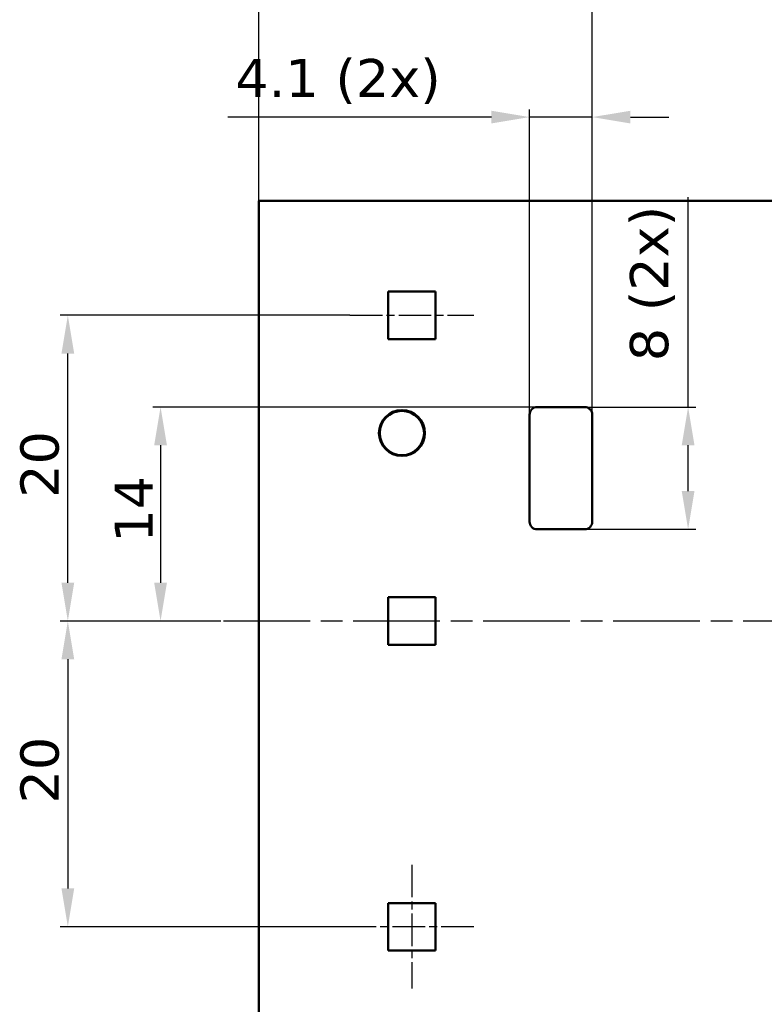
# Model space of a CAD drawing. Header units: millimetres. Extents: x 0 to 420, y 0 to 296.
# Tile 7 of 10: x 54 to 103, y 176 to 240. Entities that reach past the tile are written whole.
import ezdxf

# ---------------------------------------------------------------- set-up
doc = ezdxf.new("R2010")
doc.units = ezdxf.units.MM
doc.linetypes.add('CHAIN', pattern=[0.3543, 0.2362, -0.0295, 0.0591, -0.0295])
for name, color, linetype, lineweight in [('Centerline(ISO)', 7, 'Continuous', 25), ('Dimensions(ISO)', 7, 'Continuous', 25), ('Visible Edges(ISO)', 7, 'Continuous', 50)]:
    doc.layers.add(name, color=color, linetype=linetype, lineweight=lineweight)
doc.styles.add('Philips-dimensions', font='verdana.ttf')
doc.dimstyles.new('Philips-Oss', dxfattribs={"dimtxt": 2.5, "dimasz": 2.5, "dimexe": 0.5, "dimexo": 0, "dimgap": 0.5, "dimtad": 1, "dimtoh": 1, "dimrnd": 1e-08, "dimdsep": 46, "dimtxsty": 'Philips-dimensions', "dimcen": 0.09, "dimdle": 10, "dimclrd": 7, "dimclre": 7, "dimclrt": 7, "dimazin": 2, "dimtfac": 1, "dimtmove": 0, "dimatfit": 3, "dimfxl": 1, "dimtolj": 1, "dimlwd": 25, "dimlwe": 25, "dimarcsym": 0})

# ---------------------------------------------------------------- blocks, each defined once
blk = doc.blocks.new('*D21')
at = {"layer": 'Defpoints', "color": 0, "linetype": 'Continuous', "transparency": 16777216}
for p in [(91.898, 242.512), (70.098, 228.153), (91.898, 214.153)]:
    blk.add_point(p, dxfattribs=at)
at = {"layer": 'Dimensions(ISO)', "color": 7, "linetype": 'Continuous', "lineweight": 25, "transparency": 16777216}
for p, q in [((70.098, 228.153), (70.098, 243.012)), ((91.898, 214.153), (91.898, 243.012)), ((72.598, 242.512), (89.398, 242.512))]:
    blk.add_line(p, q, dxfattribs=at)
at = {"layer": 'Dimensions(ISO)', "color": 7, "linetype": 'Continuous', "transparency": 16777216}
for points in [[(72.598, 242.929), (72.598, 242.095), (70.098, 242.512)], [(89.398, 242.929), (89.398, 242.095), (91.898, 242.512)]]:
    blk.add_solid(points, dxfattribs=at)
at = {"layer": 'Dimensions(ISO)', "color": 7, "linetype": 'Continuous', "lineweight": 25, "transparency": 16777216, "insert": (77.331, 245.626), "char_height": 2.5, "attachment_point": 1, "style": 'Philips-dimensions'}
blk.add_mtext('\\A1;21.8', dxfattribs=at)
blk = doc.blocks.new('*D33')
at = {"layer": 'Defpoints', "color": 0, "linetype": 'Continuous', "transparency": 16777216}
for p in [(57.598, 220.653), (76.048, 220.653), (67.598, 200.653)]:
    blk.add_point(p, dxfattribs=at)
at = {"layer": 'Dimensions(ISO)', "color": 7, "linetype": 'Continuous', "lineweight": 25, "transparency": 16777216}
for p, q in [((76.048, 220.653), (57.098, 220.653)), ((57.598, 203.153), (57.598, 218.153)), ((67.598, 200.653), (57.098, 200.653))]:
    blk.add_line(p, q, dxfattribs=at)
at = {"layer": 'Dimensions(ISO)', "color": 7, "linetype": 'Continuous', "transparency": 16777216}
for points in [[(57.181, 218.153), (58.015, 218.153), (57.598, 220.653)], [(57.181, 203.153), (58.015, 203.153), (57.598, 200.653)]]:
    blk.add_solid(points, dxfattribs=at)
at = {"layer": 'Dimensions(ISO)', "color": 7, "linetype": 'Continuous', "lineweight": 25, "transparency": 16777216, "insert": (54.494, 208.715), "char_height": 2.5, "attachment_point": 1, "rotation": 90, "style": 'Philips-dimensions'}
blk.add_mtext('\\A1;20', dxfattribs=at)
blk = doc.blocks.new('*D34')
at = {"layer": 'Defpoints', "color": 0, "linetype": 'Continuous', "transparency": 16777216}
for p in [(67.598, 200.653), (57.598, 180.653), (76.048, 180.653)]:
    blk.add_point(p, dxfattribs=at)
at = {"layer": 'Dimensions(ISO)', "color": 7, "linetype": 'Continuous', "lineweight": 25, "transparency": 16777216}
for p, q in [((67.598, 200.653), (57.098, 200.653)), ((57.598, 198.153), (57.598, 183.153)), ((76.048, 180.653), (57.098, 180.653))]:
    blk.add_line(p, q, dxfattribs=at)
at = {"layer": 'Dimensions(ISO)', "color": 7, "linetype": 'Continuous', "transparency": 16777216}
for points in [[(57.181, 198.153), (58.015, 198.153), (57.598, 200.653)], [(57.181, 183.153), (58.015, 183.153), (57.598, 180.653)]]:
    blk.add_solid(points, dxfattribs=at)
at = {"layer": 'Dimensions(ISO)', "color": 7, "linetype": 'Continuous', "lineweight": 25, "transparency": 16777216, "insert": (54.494, 188.715), "char_height": 2.5, "attachment_point": 1, "rotation": 90, "style": 'Philips-dimensions'}
blk.add_mtext('\\A1;20', dxfattribs=at)
blk = doc.blocks.new('*D37')
at = {"layer": 'Defpoints', "color": 0, "linetype": 'Continuous', "transparency": 16777216}
for p in [(91.898, 233.623), (87.798, 214.153), (91.898, 214.153)]:
    blk.add_point(p, dxfattribs=at)
at = {"layer": 'Dimensions(ISO)', "color": 7, "linetype": 'Continuous', "lineweight": 25, "transparency": 16777216}
for p, q in [((87.798, 214.153), (87.798, 234.123)), ((91.898, 214.153), (91.898, 234.123)), ((85.298, 233.623), (68.055, 233.623)), ((91.898, 233.623), (87.798, 233.623)), ((94.398, 233.623), (96.898, 233.623))]:
    blk.add_line(p, q, dxfattribs=at)
at = {"layer": 'Dimensions(ISO)', "color": 7, "linetype": 'Continuous', "transparency": 16777216}
for points in [[(85.298, 234.039), (85.298, 233.206), (87.798, 233.623)], [(94.398, 234.039), (94.398, 233.206), (91.898, 233.623)]]:
    blk.add_solid(points, dxfattribs=at)
at = {"layer": 'Dimensions(ISO)', "color": 7, "linetype": 'Continuous', "lineweight": 25, "transparency": 16777216, "insert": (68.555, 237.427), "char_height": 2.5, "attachment_point": 1, "style": 'Philips-dimensions'}
blk.add_mtext('\\A1;\\fVerdana|b0|i0;\\H2.5000;4.1 (2x)', dxfattribs=at)
blk = doc.blocks.new('*D38')
at = {"layer": 'Defpoints', "color": 0, "linetype": 'Continuous', "transparency": 16777216}
for p in [(91.398, 214.653), (91.398, 206.653), (98.167, 206.653)]:
    blk.add_point(p, dxfattribs=at)
at = {"layer": 'Dimensions(ISO)', "color": 7, "linetype": 'Continuous', "lineweight": 25, "transparency": 16777216}
for p, q in [((98.167, 214.653), (98.167, 228.383)), ((91.398, 214.653), (98.667, 214.653)), ((98.167, 209.153), (98.167, 212.153)), ((91.398, 206.653), (98.667, 206.653))]:
    blk.add_line(p, q, dxfattribs=at)
at = {"layer": 'Dimensions(ISO)', "color": 7, "linetype": 'Continuous', "transparency": 16777216}
for points in [[(97.75, 212.153), (98.584, 212.153), (98.167, 214.653)], [(97.75, 209.153), (98.584, 209.153), (98.167, 206.653)]]:
    blk.add_solid(points, dxfattribs=at)
at = {"layer": 'Dimensions(ISO)', "color": 7, "linetype": 'Continuous', "lineweight": 25, "transparency": 16777216, "insert": (94.363, 217.653), "char_height": 2.5, "attachment_point": 1, "rotation": 90, "style": 'Philips-dimensions'}
blk.add_mtext('\\A1;\\fVerdana|b0|i0;\\H2.5000;8 (2x)', dxfattribs=at)
blk = doc.blocks.new('*D39')
at = {"layer": 'Defpoints', "color": 0, "linetype": 'Continuous', "transparency": 16777216}
for p in [(88.298, 214.653), (63.662, 200.653), (67.598, 200.653)]:
    blk.add_point(p, dxfattribs=at)
at = {"layer": 'Dimensions(ISO)', "color": 7, "linetype": 'Continuous', "lineweight": 25, "transparency": 16777216}
for p, q in [((88.298, 214.653), (63.162, 214.653)), ((63.662, 212.153), (63.662, 203.153)), ((67.598, 200.653), (63.162, 200.653))]:
    blk.add_line(p, q, dxfattribs=at)
at = {"layer": 'Dimensions(ISO)', "color": 7, "linetype": 'Continuous', "transparency": 16777216}
for points in [[(63.246, 212.153), (64.079, 212.153), (63.662, 214.653)], [(63.246, 203.153), (64.079, 203.153), (63.662, 200.653)]]:
    blk.add_solid(points, dxfattribs=at)
at = {"layer": 'Dimensions(ISO)', "color": 7, "linetype": 'Continuous', "lineweight": 25, "transparency": 16777216, "insert": (60.654, 205.783), "char_height": 2.5, "attachment_point": 1, "rotation": 90, "style": 'Philips-dimensions'}
blk.add_mtext('\\A1;14', dxfattribs=at)

msp = doc.modelspace()

# ---------------------------------------------------------------- linework, layer by layer
at = {"layer": 'Centerline(ISO)', "linetype": 'CHAIN', "ltscale": 9.00068}
for p, q in [((76.048, 220.653), (84.148, 220.653)), ((80.098, 184.703), (80.098, 176.603)), ((84.148, 180.653), (76.048, 180.653))]:
    msp.add_line(p, q, dxfattribs=at)
at = {"layer": 'Centerline(ISO)', "linetype": 'CHAIN', "ltscale": 23.990969}
msp.add_line((353.937, 200.653), (67.598, 200.653), dxfattribs=at)
at = {"layer": 'Visible Edges(ISO)'}
for p, q in [((350.098, 228.153), (70.098, 228.153)), ((70.098, 228.153), (70.098, 173.153)), ((78.548, 222.203), (78.548, 219.103)), ((81.648, 222.203), (78.548, 222.203)), ((81.648, 219.103), (81.648, 222.203)), ((78.548, 219.103), (81.648, 219.103)), ((88.298, 214.653), (91.398, 214.653)), ((87.798, 207.153), (87.798, 214.153)), ((91.898, 214.153), (91.898, 207.153)), ((91.398, 206.653), (88.298, 206.653)), ((78.548, 202.203), (78.548, 199.103)), ((81.648, 202.203), (78.548, 202.203)), ((81.648, 199.103), (81.648, 202.203)), ((78.548, 199.103), (81.648, 199.103)), ((78.548, 182.203), (78.548, 179.103)), ((81.648, 182.203), (78.548, 182.203)), ((81.648, 179.103), (81.648, 182.203)), ((78.548, 179.103), (81.648, 179.103))]:
    msp.add_line(p, q, dxfattribs=at)
for radius in [1.5, 1.447]:
    msp.add_circle((79.448, 212.953), radius, dxfattribs=at)
for centre, start, end in [((88.298, 214.153), 90, 180), ((91.398, 214.153), 0, 90), ((88.298, 207.153), 180, 270), ((91.398, 207.153), 270, 0)]:
    msp.add_arc(centre, 0.5, start, end, dxfattribs=at)

# ---------------------------------------------------------------- dimensions: what is measured, and where the dimension line sits
at = {"layer": 'Dimensions(ISO)', "color": 7, "linetype": 'Continuous', "lineweight": 25}
for base, p1, p2, angle, picture, middle in [((91.898, 242.512), (70.098, 228.153), (91.898, 214.153), 180, '*D21', (80.998, 242.512)), ((57.598, 220.653), (67.598, 200.653), (76.048, 220.653), 90, '*D33', (57.598, 210.653)), ((63.662, 200.653), (88.298, 214.653), (67.598, 200.653), 90, '*D39', (63.662, 207.653)), ((57.598, 180.653), (67.598, 200.653), (76.048, 180.653), 90, '*D34', (57.598, 190.653))]:
    dim = msp.add_linear_dim(base=base, p1=p1, p2=p2, angle=angle, dimstyle='Philips-Oss', override={"dimgap": 0.5, "dimtoh": 0, "dimdec": 2, "dimtol": 0, "dimlim": 0, "dimtp": 0, "dimtm": 0, "dimtdec": 2, "dimtofl": 0, "dimatfit": 1}, dxfattribs=at)
    dim.commit()
    dim.dimension.update_dxf_attribs({"geometry": picture, "text_midpoint": middle, "dimtype": 160})
dim = msp.add_linear_dim(base=(91.898, 233.623), p1=(87.798, 214.153), p2=(91.898, 214.153), text='\\fVerdana|b0|i0;\\H2.5000;<> (2x)', dimstyle='Philips-Oss', override={"dimgap": 0.5, "dimtoh": 0, "dimdec": 2, "dimtol": 0, "dimlim": 0, "dimtp": 0, "dimtm": 0, "dimtdec": 2, "dimtofl": 1, "dimatfit": 1}, dxfattribs=at)
dim.commit()
dim.dimension.update_dxf_attribs({"geometry": '*D37', "text_midpoint": (75.427, 233.623), "dimtype": 160})
dim = msp.add_linear_dim(base=(98.167, 206.653), p1=(91.398, 214.653), p2=(91.398, 206.653), angle=90, text='\\fVerdana|b0|i0;\\H2.5000;<> (2x)', dimstyle='Philips-Oss', override={"dimgap": 0.5, "dimtoh": 0, "dimdec": 2, "dimtol": 0, "dimlim": 0, "dimtp": 0, "dimtm": 0, "dimtdec": 2, "dimtofl": 0, "dimatfit": 2}, dxfattribs=at)
dim.commit()
dim.dimension.update_dxf_attribs({"geometry": '*D38', "text_midpoint": (98.167, 222.768), "dimtype": 160})

doc.saveas('drawing.dxf')
